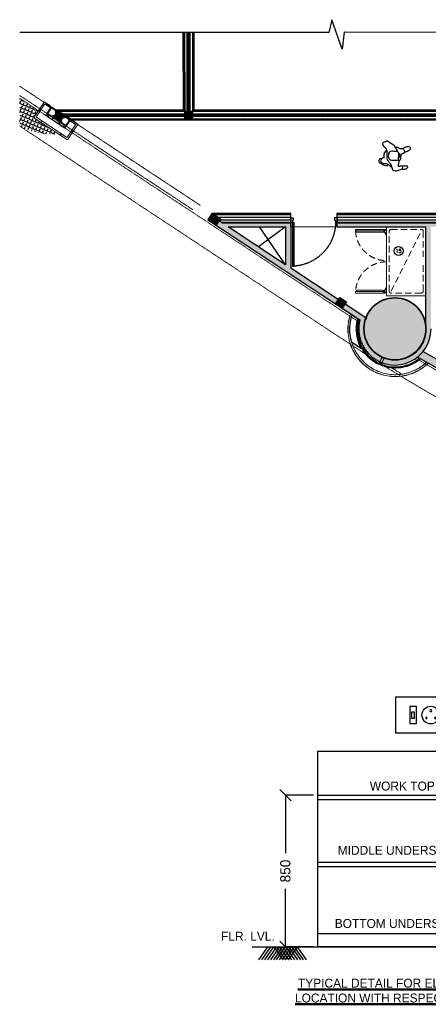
# Model space of a CAD drawing. Header units: inches. Extents: x 1703 to 137267, y -37098 to 14102.
# Tile 46 of 139: x 53009 to 60927, y -26367 to -7299. Entities that reach past the tile are written whole.
import ezdxf
from ezdxf import colors
from ezdxf.entities.mleader import LeaderData, LeaderLine
from ezdxf.enums import TextEntityAlignment as Align
from ezdxf.math import Vec2, Vec3

# ---------------------------------------------------------------- set-up
doc = ezdxf.new("R2010")
doc.units = ezdxf.units.IN
doc.header["$MEASUREMENT"] = 0
for name, pattern in [('DASHED2', [0.375, 0.25, -0.125]), ('HIDDEN', [0.375, 0.25, -0.125]), ('LEVEL-F-OVERALL LAYOUT$0$HIDDEN', [0.375, 0.25, -0.125]), ('LEVEL-F-OVERALL LAYOUT$0$Hidden 2mm', [3, 2, -1]), ('LEVEL-F-OVERALL LAYOUT$0$HIDDEN2', [4.7625, 3.175, -1.5875])]:
    doc.linetypes.add(name, pattern=pattern)
for name, color, linetype, lineweight in [('1-HATCH', 8, 'Continuous', 0), ('EQ', 252, 'Continuous', 25), ('LEVEL-F-OVERALL LAYOUT$0$A-DETL', 251, 'Continuous', 15), ('LEVEL-F-OVERALL LAYOUT$0$A-EQPM', 251, 'Continuous', 5), ('LEVEL-F-OVERALL LAYOUT$0$A-WALL', 251, 'Continuous', 13), ('LEVEL-F-OVERALL LAYOUT$0$A-WALL-FULL-EXTR', 251, 'Continuous', 35), ('LEVEL-F-OVERALL LAYOUT$0$C-COLS', 251, 'Continuous', 13), ('LEVEL-F-OVERALL LAYOUT$0$electrical', 251, 'LEVEL-F-OVERALL LAYOUT$0$HIDDEN', 25), ('LEVEL-F-OVERALL LAYOUT$0$I-ANNO-DIMS', 251, 'Continuous', 18), ('LEVEL-F-OVERALL LAYOUT$0$I-ANNO-IDEN', 251, 'Continuous', 18), ('LEVEL-F-OVERALL LAYOUT$0$I-FLOR-OVHD', 251, 'LEVEL-F-OVERALL LAYOUT$0$HIDDEN', 18), ('LEVEL-F-OVERALL LAYOUT$0$I-SI COLUMNS', 251, 'Continuous', 18), ('LEVEL-F-OVERALL LAYOUT$0$I-WALL-FIXT', 251, 'Continuous', 18), ('LEVEL-F-OVERALL LAYOUT$0$ID-HIDDEN', 251, 'LEVEL-F-OVERALL LAYOUT$0$HIDDEN2', 0), ('LEVEL-F-OVERALL LAYOUT$0$P-WALL-FIXT', 251, 'Continuous', 18), ('LEVEL-F-OVERALL LAYOUT$0$TYPICAL FLOOR PLAN$0$A-DETL-MEDM', 251, 'Continuous', 20), ('PLUMBING', 4, 'Continuous', 40)]:
    doc.layers.add(name, color=color, linetype=linetype, lineweight=lineweight)
for name, color, linetype in [('AG-PEOPLE', 8, 'Continuous'), ('elevation line', 1, 'Continuous'), ('EQUIPMENT', 1, 'Continuous'), ('L3', 4, 'Continuous'), ('LEVEL-F-OVERALL LAYOUT$0$DASH1L', 251, 'LEVEL-F-OVERALL LAYOUT$0$HIDDEN'), ('LEVEL-F-OVERALL LAYOUT$0$NEW PILASTERS', 251, 'Continuous'), ('LEVEL-F-OVERALL LAYOUT$0$S-Section-Steel', 251, 'Continuous'), ('LV_CARPENTRY', 1, 'Continuous'), ('T-Tags', 140, 'Continuous')]:
    doc.layers.add(name, color=color, linetype=linetype)
doc.styles.add('CKD_Dimension Text', font='GOTHIC.TTF')
doc.styles.add('SSP_Note', font='romans.shx', dxfattribs={"width": 0.8})
doc.dimstyles.new('CKD-Dimensions', dxfattribs={"dimscale": 0.05, "dimtxt": 1143, "dimasz": 1270, "dimexe": 0, "dimexo": 508, "dimgap": 508, "dimtad": 0, "dimdec": 0, "dimzin": 4, "dimdsep": 46, "dimtxsty": 'CKD_Dimension Text', "dimblk": 'OBLIQUE', "dimcen": 304.8, "dimclrd": 150, "dimclre": 150, "dimclrt": 7, "dimazin": 2, "dimtfac": 1, "dimtdec": 0, "dimtofl": 0, "dimtmove": 1, "dimatfit": 2, "dimfxl": 25.4, "dimtfillclr": 7, "dimtolj": 1, "dimtzin": 0, "dimlwd": -1, "dimlwe": -1, "dimarcsym": 0})

# ---------------------------------------------------------------- blocks, each defined once
blk = doc.blocks.new('LEVEL-F-OVERALL LAYOUT$0$A$C6C960458-flat-20')
at = {"layer": 'LEVEL-F-OVERALL LAYOUT$0$electrical'}
for points in [[(-13, 21), (-28, 38)], [(0, 27), (0, 49)], [(13, 21), (28, 38)]]:
    blk.add_lwpolyline(points, dxfattribs=at)
blk.add_lwpolyline([(-19, 0), (19, 0), (19, 7), (-19, 7)], close=True, dxfattribs=at)
blk.add_arc((0, 7, 0), 15.1, 0, 180, dxfattribs=at)
blk = doc.blocks.new('LEVEL-F-OVERALL LAYOUT$0$PILASTER TYPE-1')
at = {"layer": 'LEVEL-F-OVERALL LAYOUT$0$DASH1L'}
for points in [[(746860, -58405), (746890, -58405), (746890, -58375), (746860, -58375)], [(746860, -58475), (746890, -58475), (746890, -58505), (746860, -58505)], [(747070, -58405), (747040, -58405), (747040, -58375), (747070, -58375)], [(747070, -58475), (747040, -58475), (747040, -58505), (747070, -58505)]]:
    blk.add_lwpolyline(points, close=True, dxfattribs=at)
for points in [[(746890, -58405), (746860, -58375)], [(746860, -58405), (746890, -58375)], [(746864, -58390), (746860, -58386), (746860, -58394), (746864, -58390), (746899, -58390)], [(746890, -58475), (746860, -58505)], [(746860, -58475), (746890, -58505)], [(746864, -58490), (746860, -58494), (746860, -58486), (746864, -58490), (746899, -58490)], [(746875, -58401), (746871, -58405), (746879, -58405), (746875, -58401), (746875, -58365)], [(746875, -58479), (746871, -58475), (746879, -58475), (746875, -58479), (746875, -58511)], [(747066, -58390), (747070, -58386), (747070, -58394), (747066, -58390), (747031, -58390)], [(747066, -58490), (747070, -58494), (747070, -58486), (747066, -58490), (747031, -58490)], [(747040, -58405), (747070, -58375)], [(747070, -58405), (747040, -58375)], [(747040, -58475), (747070, -58505)], [(747070, -58475), (747040, -58505)], [(747055, -58401), (747059, -58405), (747051, -58405), (747055, -58401), (747055, -58365)], [(747055, -58479), (747059, -58475), (747051, -58475), (747055, -58479), (747055, -58511)]]:
    blk.add_lwpolyline(points, dxfattribs=at)
at = {"layer": 'LEVEL-F-OVERALL LAYOUT$0$I-WALL-FIXT', "ltscale": 0.25}
for points in [[(746740, -58368), (746739, -58368), (746739, -58358), (746749, -58358), (746749, -58359), (746740, -58359)], [(747190, -58368), (747191, -58368), (747191, -58358), (747181, -58358), (747181, -58359), (747190, -58359)], [(746740, -58550), (746739, -58550), (746739, -58560), (746749, -58560), (746749, -58559), (746740, -58559)], [(746799, -58560), (746809, -58560), (746809, -58559), (746805, -58559), (746805, -58552), (746804, -58552), (746804, -58559), (746799, -58559)], [(747131, -58560), (747121, -58560), (747121, -58559), (747126, -58559), (747126, -58552), (747127, -58552), (747127, -58559), (747131, -58559)], [(747190, -58550), (747191, -58550), (747191, -58560), (747181, -58560), (747181, -58559), (747190, -58559)]]:
    blk.add_lwpolyline(points, close=True, dxfattribs=at)
at = {"layer": 'LEVEL-F-OVERALL LAYOUT$0$P-WALL-FIXT', "ltscale": 0.25}
for points in [[(746890, -58363), (746744, -58363), (746744, -58555), (746804, -58555), (746804, -58549), (746804, -58543), (746756, -58543), (746756, -58375), (746890, -58375)], [(746756, -58517), (746890, -58517), (746890, -58505), (746756, -58505)], [(746890, -58517), (747040, -58517), (747040, -58513), (746890, -58513)], [(747040, -58363), (747186, -58363), (747186, -58555), (747127, -58555), (747127, -58549), (747127, -58543), (747174, -58543), (747174, -58375), (747040, -58375)], [(747174, -58517), (747040, -58517), (747040, -58505), (747174, -58505)]]:
    blk.add_lwpolyline(points, close=True, dxfattribs=at)
for points in [[(746756, -58375), (746744, -58363)], [(747174, -58375), (747186, -58363)], [(746756, -58543), (746744, -58555)], [(747174, -58543), (747186, -58555)]]:
    blk.add_lwpolyline(points, dxfattribs=at)
at = {"layer": 'LEVEL-F-OVERALL LAYOUT$0$TYPICAL FLOOR PLAN$0$A-DETL-MEDM'}
for points in [[(747127, -58559), (747190, -58559), (747190, -58359), (746740, -58359), (746740, -58559), (746804, -58559)], [(747127, -58555), (747186, -58555), (747186, -58363), (746744, -58363), (746744, -58555), (746804, -58555)]]:
    blk.add_lwpolyline(points, dxfattribs=at)
blk.add_lwpolyline([(746805, -58559), (747126, -58559), (747126, -58554), (746805, -58554)], close=True, dxfattribs=at)
at = {"layer": 'LEVEL-F-OVERALL LAYOUT$0$ID-HIDDEN', "yscale": 0.5, "zscale": 0.5, "rotation": 180}
for p, xscale in [((746887, -58517), 0.5), ((747043, -58517), -0.5)]:
    blk.add_blockref('LEVEL-F-OVERALL LAYOUT$0$A$C6C960458-flat-20', p, dxfattribs=dict(at, xscale=xscale))
blk = doc.blocks.new('LEVEL-F-OVERALL LAYOUT$0$asdasd')
at = {"layer": 'LEVEL-F-OVERALL LAYOUT$0$I-ANNO-IDEN', "ltscale": 0.2}
h = blk.add_hatch(dxfattribs=at)
h.set_pattern_fill('ANSI31', color=256, scale=0.5, angle=90)
h.set_pattern_definition([(135, (238470.705, -770649.1086), (-1.122532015, -1.122532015), [])])
h.paths.add_polyline_path([(555404, -56750), (555404, -56755), (555436, -56755), (555436, -56750)])
h = blk.add_hatch(dxfattribs=at)
h.set_pattern_fill('ANSI31', color=256, scale=0.5, angle=90)
h.set_pattern_definition([(135, (239220.705, -770649.1086), (-1.122532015, -1.122532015), [])])
h.paths.add_polyline_path([(556154, -56750), (556154, -56755), (556186, -56755), (556186, -56750)])
h = blk.add_hatch(dxfattribs=at)
h.set_pattern_fill('ANSI31', color=256, scale=0.5)
h.set_pattern_definition([(45, (-158324.3988, 260029.7303), (-1.122532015, 1.122532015), [])])
h.paths.add_polyline_path([(555575, -56903), (555570, -56903), (555570, -56935), (555575, -56935)])
h = blk.add_hatch(dxfattribs=at)
h.set_pattern_fill('ANSI31', color=256, scale=0.5)
h.set_pattern_definition([(45, (-157879.3988, 260029.7301), (-1.122532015, 1.122532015), [])])
h.paths.add_polyline_path([(556020, -56903), (556015, -56903), (556015, -56935), (556020, -56935)])
at = {"layer": 'LEVEL-F-OVERALL LAYOUT$0$I-ANNO-IDEN'}
blk.add_lwpolyline([(555545, -56601), (555545, -56569), (555424, -56569, 0.414214), (555404, -56589), (555404, -56910, 0.414214), (555429, -56935), (556161, -56935, 0.414214), (556186, -56910), (556186, -56589, 0.414214), (556166, -56569), (556045, -56569), (556045, -56601), (556139, -56601, -0.414214), (556154, -56616), (556154, -56888, -0.414214), (556139, -56903), (555451, -56903, -0.414214), (555436, -56888), (555436, -56616, -0.414214), (555451, -56601)], format="xyb", close=True, dxfattribs=at)
for points in [[(555404, -56755), (555404, -56750), (555436, -56750), (555436, -56755)], [(556154, -56755), (556154, -56750), (556186, -56750), (556186, -56755)], [(555570, -56903), (555575, -56903), (555575, -56935), (555570, -56935)], [(556015, -56903), (556020, -56903), (556020, -56935), (556015, -56935)]]:
    blk.add_lwpolyline(points, close=True, dxfattribs=at)
blk = doc.blocks.new('LEVEL-F-OVERALL LAYOUT$0$CENTER')
at = {"layer": 'LEVEL-F-OVERALL LAYOUT$0$I-SI COLUMNS'}
blk.add_lwpolyline([(2201960, -13929), (2202110, -13929), (2202110, -13779), (2201960, -13779)], close=True, dxfattribs=at)
at = {"rotation": 180}
blk.add_blockref('LEVEL-F-OVERALL LAYOUT$0$asdasd', (2757830, -70507), dxfattribs=at)
at = {"layer": 'LEVEL-F-OVERALL LAYOUT$0$I-SI COLUMNS', "rotation": 180}
blk.add_blockref('LEVEL-F-OVERALL LAYOUT$0$PILASTER TYPE-1', (2949000, -72292), dxfattribs=at)
blk = doc.blocks.new('LEVEL-F-OVERALL LAYOUT$0$SHS150x5')
at = {"layer": 'LEVEL-F-OVERALL LAYOUT$0$S-Section-Steel'}
h = blk.add_hatch(color=256, dxfattribs=at)
h.dxf.hatch_style = 1
h.paths.add_polyline_path([(322740, -171646), (322890, -171646), (322890, -171796), (322740, -171796)])
blk.add_lwpolyline([(322740, -171646), (322890, -171646), (322890, -171796), (322740, -171796)], close=True, dxfattribs=at)
blk = doc.blocks.new('LEVEL-F-OVERALL LAYOUT$0$150x150')
blk.add_blockref('LEVEL-F-OVERALL LAYOUT$0$SHS150x5', (-322815, 171721))
blk = doc.blocks.new('700-Door1-flat-1')
at = {"color": 8, "linetype": 'HIDDEN', "ltscale": 7}
blk.add_arc((76, -9), 860, 271.3586, 355.9392, dxfattribs=at)
at = {"layer": 'LV_CARPENTRY'}
for p, q in [((-4, 0), (96, 0)), ((-4, -900), (96, -900))]:
    blk.add_line(p, q, dxfattribs=at)
for points in [[(-4, 0), (-4, 0), (-4, 0), (-4, 0), (-4, -51), (50, -51), (50, -32), (96, -32), (96, 0), (96, 0), (96, 0), (96, 0)], [(-4, -900), (-4, -900), (-4, -900), (-4, -900), (-4, -849), (50, -849), (50, -869), (96, -869), (96, -900), (96, -900), (96, -900), (96, -900)]]:
    blk.add_lwpolyline(points, dxfattribs=at)
blk.add_lwpolyline([(96, -32), (933, -32), (933, -70), (96, -70)], close=True, dxfattribs=at)
blk = doc.blocks.new('2')
at = {"layer": 'AG-PEOPLE'}
for points, knots in [([(65, -91), (75, -93), (110, -98), (135, -103), (200, -84), (206, -100), (197, -112), (196, -139), (193, -149), (192, -156), (192, -163), (192, -183), (218, -170), (272, -166), (275, -107), (294, -85), (294, -38), (297, 15), (215, 27), (172, 42), (149, 73), (112, 94), (69, 125), (19, 125), (-45, 132), (-97, 121), (-148, 154), (-157, 174), (-183, 199), (-220, 222), (-268, 205), (-270, 160), (-296, 137), (-274, 111), (-256, 87), (-220, 10), (-186, -7), (-122, -55), (-94, -65), (-81, -68)], [10.665188, 10.665188, 10.665188, 10.665188, 10.802703, 11.191566, 11.606399, 11.776006, 11.978618, 12.256061, 12.488742, 12.488742, 12.488742, 12.740089, 12.991435, 13.376284, 13.761651, 14.053707, 14.422812, 14.786772, 15.253081, 15.625931, 15.952633, 16.310613, 16.702485, 17.08851, 17.525314, 17.92351, 18.32656, 18.584386, 18.906127, 19.263294, 19.614228, 19.966393, 20.257206, 20.539732, 20.855645, 21.34378, 21.697005, 22.189249, 22.479505, 22.479505, 22.479505, 22.479505]), ([(-114, 135), (-105, 144), (-86, 162), (-53, 184), (-32, 190), (-10, 193), (12, 194), (36, 191), (48, 189)], [0, 0, 0, 0, 0.342862, 0.691255, 0.97865, 0.97865, 1.29305, 1.621115, 1.621115, 1.621115, 1.621115]), ([(28, 192), (35, 197), (48, 208), (61, 225), (66, 234)], [0, 0, 0, 0, 0.2766294, 0.5824363, 0.5824363, 0.5824363, 0.5824363]), ([(71, 238), (67, 245), (62, 261), (71, 279), (101, 286), (130, 282), (155, 241), (175, 213), (189, 179), (189, 150), (198, 115), (178, 110), (171, 108)], [0, 0, 0, 0, 0.266937, 0.494614, 0.786927, 1.075372, 1.440864, 1.773107, 2.093708, 2.397184, 2.697126, 2.957017, 2.957017, 2.957017, 2.957017]), ([(66, 234), (69, 236), (80, 246), (99, 259), (131, 240), (140, 221), (158, 206), (149, 176), (150, 156), (152, 136), (168, 117), (182, 81), (204, 56), (220, 36), (228, 27)], [1.870954, 1.870954, 1.870954, 1.870954, 1.977834, 2.265109, 2.576272, 2.829929, 3.077572, 3.367744, 3.617763, 3.854225, 4.123357, 4.459797, 4.777972, 5.114063, 5.114063, 5.114063, 5.114063]), ([(-74, 77), (-82, 59), (-93, 42), (-84, -6), (-85, -54), (-79, -78), (-48, -104), (2, -101), (45, -92), (80, -92), (90, -49), (81, -10), (92, 25), (77, 68), (65, 95), (5, 108), (-10, 97), (-64, 101), (-71, 82), (-74, 77)], [0, 0, 0, 0, 0.568517, 0.945458, 1.326204, 1.591529, 1.920082, 2.304807, 2.673077, 2.967234, 3.302401, 3.651861, 3.976816, 4.336056, 4.633447, 5.034051, 5.29517, 5.655955, 5.819131, 5.819131, 5.819131, 5.819131]), ([(-142, -175), (-147, -180), (-158, -189), (-175, -239), (-189, -259), (-182, -304), (-173, -311), (-142, -328), (-112, -306), (-89, -269), (-73, -221), (-69, -209), (-67, -204)], [0, 0, 0, 0, 0.2512, 0.637992, 0.922629, 1.270622, 1.456964, 1.757803, 2.075219, 2.442057, 2.827812, 3.06136, 3.06136, 3.06136, 3.06136]), ([(-165, -23), (-171, -41), (-172, -79), (-145, -102), (-145, -122), (-142, -149), (-146, -177), (-128, -189), (-110, -204), (-81, -210), (-42, -195), (-50, -160), (-32, -150), (-29, -138)], [0, 0, 0, 0, 0.403004, 0.710775, 0.943455, 1.233246, 1.509456, 1.746225, 2.01355, 2.30291, 2.6384, 2.968208, 3.201621, 3.201621, 3.201621, 3.201621]), ([(-57, -94), (-54, -99), (-47, -112), (-20, -114), (21, -113), (40, -100), (49, -93)], [0, 0, 0, 0, 0.23178, 0.509813, 0.857001, 1.17269, 1.17269, 1.17269, 1.17269]), ([(109, -98), (99, -110), (73, -130), (52, -140), (4, -142), (-18, -146), (-23, -147)], [-4.319044, -4.319044, -4.319044, -4.319044, -3.943491, -3.675772, -3.309852, -3.201621, -3.201621, -3.201621, -3.201621]), ([(197, -177), (192, -185), (184, -202), (190, -229), (187, -246), (186, -265), (207, -273), (231, -269), (250, -255), (254, -235), (262, -217), (261, -191), (258, -172), (255, -162)], [0, 0, 0, 0, 0.286296, 0.567588, 0.795847, 1.015821, 1.25418, 1.524393, 1.778717, 2.021391, 2.258013, 2.533748, 2.836342, 2.836342, 2.836342, 2.836342])]:
    blk.add_open_spline(points, degree=3, knots=knots, dxfattribs=at)
blk.add_open_spline([(-23, -147), (-26, -148), (-30, -149), (-34, -149)], degree=3, dxfattribs=at)
blk = doc.blocks.new('*U26')
at = {"layer": 'T-Tags'}
blk.add_circle((0, 0), 2.5, dxfattribs=at)
at = {"layer": 'T-Tags', "style": 'SSP_Note', "width": 0.8}
blk.add_attdef('No.', text='', height=1.8, dxfattribs=at).set_placement((0, 0), align=Align.MIDDLE_CENTER)
blk = doc.blocks.new('A$Cbd858f35')
at = {"layer": 'EQ', "lineweight": 5}
for p, q in [((50, 1361), (50, 795)), ((50, 1361), (80, 1361)), ((50, 1361), (50, 795)), ((80, 1361), (80, 795)), ((80, 1361), (80, 795)), ((1254, 1361), (1254, 795)), ((1284, 1361), (1254, 1361)), ((1254, 1361), (1254, 795)), ((1284, 1361), (1284, 795)), ((1284, 1361), (1284, 795)), ((105, 825), (105, 1332)), ((105, 825), (105, 1332)), ((1229, 825), (1229, 1332)), ((1229, 825), (1229, 1332)), ((50, 795), (80, 795)), ((55, 810), (55, 762)), ((155, 772), (55, 772)), ((155, 772), (70, 818)), ((155, 772), (155, 762)), ((1179, 772), (1264, 818)), ((1179, 772), (1279, 772)), ((1179, 772), (1179, 762)), ((1284, 795), (1254, 795)), ((1279, 810), (1279, 762))]:
    blk.add_line(p, q, dxfattribs=at)
at = {"layer": 'EQ', "linetype": 'DASHED2', "lineweight": 5, "ltscale": 500}
blk.add_line((88, 674), (1246, 88), dxfattribs=at)
at = {"layer": 'EQ', "lineweight": 5}
blk.add_lwpolyline([(1334, 0), (0, 0), (0, 762), (1334, 762)], close=True, dxfattribs=at)
at = {"layer": 'EQ', "linetype": 'DASHED2', "lineweight": 5, "ltscale": 500}
blk.add_lwpolyline([(589, 50), (88, 50, -0.414214), (50, 88), (50, 674, -0.414214), (88, 712), (1246, 712, -0.414214), (1284, 674), (1284, 88, -0.414214), (1246, 50), (749, 50)], format="xyb", dxfattribs=at)
at = {"layer": 'EQ', "lineweight": 5}
for centre in [(65, 810), (1269, 810)]:
    blk.add_circle(centre, 10, dxfattribs=at)
at = {"layer": 'EQ', "linetype": 'DASHED2', "lineweight": 5, "ltscale": 500}
for centre, radius, start, end in [((55, 762), 600, 0, 87.612), ((55, 762), 600, 0, 87.612), ((1279, 762), 600, 92.388, 180), ((1279, 762), 600, 92.388, 180), ((1234, 662), 50, 0, 90)]:
    blk.add_arc(centre, radius, start, end, dxfattribs=at)
at = {"layer": 'EQ', "lineweight": 5}
for centre, start, end in [((93, 1332), 0, 180), ((1241, 1332), 0, 180), ((93, 825), 180, 0), ((1241, 825), 180, 0)]:
    blk.add_arc(centre, 12.5, start, end, dxfattribs=at)
blk = doc.blocks.new('_Oblique')
at = {"color": 0, "linetype": 'ByBlock', "lineweight": -2}
blk.add_line((-0.5, -0.5), (0.5, 0.5), dxfattribs=at)
blk = doc.blocks.new('*D288')
at = {"layer": 'Defpoints', "color": 0, "ltscale": 4}
for p in [(5227.7, 827.7), (5661.8, -371.8), (5881.8, -371.8)]:
    blk.add_point(p, dxfattribs=at)
at = {"layer": 'L3', "color": 150, "ltscale": 4}
for p, q in [((5253.1, 827.7), (5881.8, 827.7)), ((5881.8, 827.7), (5881.8, 351.9)), ((5881.8, -371.8), (5881.8, 103.9)), ((5687.2, -371.8), (5881.8, -371.8))]:
    blk.add_line(p, q, dxfattribs=at)
at = {"layer": 'L3', "color": 150, "linetype": 'ByBlock', "ltscale": 4, "xscale": 63.5, "yscale": 63.5, "zscale": 63.5}
for p, rotation in [((5881.8, 827.7), 90), ((5881.8, -371.8), 270)]:
    blk.add_blockref('_Oblique', p, dxfattribs=dict(at, rotation=rotation))
at = {"layer": 'L3', "color": 7, "ltscale": 4, "insert": (5881.8, 227.9), "char_height": 57.15, "attachment_point": 5, "rotation": 90, "style": 'CKD_Dimension Text'}
blk.add_mtext('\\A1;1200', dxfattribs=at)
blk = doc.blocks.new('*D289')
at = {"layer": 'Defpoints', "color": 0, "ltscale": 4}
for p in [(4461.8, 478.2), (4279.3, -371.8), (4461.8, -371.8)]:
    blk.add_point(p, dxfattribs=at)
at = {"layer": 'L3', "color": 150, "ltscale": 4}
for p, q in [((4436.4, 478.2), (4279.3, 478.2)), ((4279.3, 478.2), (4279.3, 153.8)), ((4279.3, -371.8), (4279.3, -47.4)), ((4436.4, -371.8), (4279.3, -371.8))]:
    blk.add_line(p, q, dxfattribs=at)
at = {"layer": 'L3', "color": 150, "linetype": 'ByBlock', "ltscale": 4, "xscale": 63.5, "yscale": 63.5, "zscale": 63.5}
for p, rotation in [((4279.3, 478.2), 90), ((4279.3, -371.8), 270)]:
    blk.add_blockref('_Oblique', p, dxfattribs=dict(at, rotation=rotation))
at = {"layer": 'L3', "color": 7, "ltscale": 4, "insert": (4279.3, 53.2), "char_height": 57.15, "attachment_point": 5, "rotation": 90, "style": 'CKD_Dimension Text'}
blk.add_mtext('\\A1;850', dxfattribs=at)
blk = doc.blocks.new('plug box location')
at = {"layer": 'L3', "color": 7}
for p, q in [((5227.7, 1026.7), (4896, 1026.7)), ((4896, 1026.7), (4896, 827.7)), ((5227.7, 827.7), (5227.7, 1026.7)), ((4896, 827.7), (5227.7, 827.7))]:
    blk.add_line(p, q, dxfattribs=at)
at = {"layer": 'L3', "color": 1}
for p, q in [((4978.9, 976.9), (5012.1, 976.9)), ((4978.9, 877.4), (4978.9, 976.9)), ((5003.8, 943.8), (4987.2, 943.8)), ((4987.2, 943.8), (4987.2, 910.6)), ((5003.8, 910.6), (5003.8, 943.8)), ((5012.1, 976.9), (5012.1, 877.4)), ((4987.2, 910.6), (5003.8, 910.6)), ((5012.1, 877.4), (4978.9, 877.4))]:
    blk.add_line(p, q, dxfattribs=at)
at = {"layer": 'L3', "ltscale": 4}
blk.add_lwpolyline([(4461.8, 724.2), (5661.8, 724.2), (5661.8, -371.8), (4461.8, -371.8)], close=True, dxfattribs=at)
for points in [[(4461.8, 478.2), (5661.8, 478.2)], [(4461.8, 453.2), (5661.8, 453.2)], [(4461.8, 103.2), (5661.8, 103.2)], [(4461.8, 78.2), (5661.8, 78.2)], [(4461.8, -296.8), (5661.8, -296.8)], [(4092.8, -371.8), (5661.8, -371.8)], [(4179.8, -371.8), (4129.3, -445.3)], [(4196.3, -371.8), (4145.8, -445.3)], [(4212.8, -371.8), (4162.3, -445.3)], [(4229.3, -371.8), (4178.8, -445.3)], [(4245.8, -371.8), (4195.3, -445.3)], [(4262.3, -371.8), (4211.8, -445.3)], [(4213.8, -371.8), (4264.3, -445.3)], [(4278.8, -371.8), (4228.3, -445.3)], [(4230.3, -371.8), (4280.8, -445.3)], [(4295.3, -371.8), (4244.8, -445.3)], [(4246.8, -371.8), (4297.3, -445.3)], [(4311.8, -371.8), (4261.3, -445.3)], [(4263.3, -371.8), (4313.8, -445.3)], [(4328.3, -371.8), (4277.8, -445.3)], [(4279.8, -371.8), (4330.3, -445.3)], [(4344.8, -371.8), (4294.3, -445.3)], [(4296.3, -371.8), (4346.8, -445.3)], [(4312.8, -371.8), (4363.3, -445.3)], [(4329.3, -371.8), (4379.8, -445.3)], [(4344.8, -371.8), (4395.3, -445.3)]]:
    blk.add_lwpolyline(points, dxfattribs=at)
at = {"layer": 'L3', "color": 1}
blk.add_circle((5095, 927.2), 49.8, dxfattribs=at)
for centre, radius, start, end in [((5095, 952.1), 6.22, 0, 180), ((5095, 952.1), 6.22, 180, 0), ((5070.1, 910.6), 4.15, 0, 180), ((5070.1, 910.6), 4.15, 180, 0), ((5119.9, 910.6), 4.15, 0, 180), ((5119.9, 910.6), 4.15, 180, 0)]:
    blk.add_arc(centre, radius, start, end, dxfattribs=at)
at = {"layer": 'L3', "color": 0, "lineweight": 50, "char_height": 50, "attachment_point": 5, "style": 'CKD_Dimension Text'}
for s, insert, width in [('\\A1;{\\C7;WORK TOP TABLE}', (5050.2, 529), 771.313), ('\\A1;{\\C7;MIDDLE UNDERSHELF TABLE}', (5050.2, 169), 1025.68), ('\\A1;{\\C7;BOTTOM UNDERSHELF TABLE}', (5050.2, -241), 960.457), ('\\A1;{\\C7;FLR. LVL.}', (4069.2, -312), 453.706)]:
    blk.add_mtext(s, dxfattribs=dict(at, insert=insert, width=width))
at = {"layer": 'L3', "color": 4, "lineweight": 50, "insert": (5050.2, -617), "char_height": 50, "width": 1571.961, "attachment_point": 5, "style": 'CKD_Dimension Text'}
blk.add_mtext('\\A1;{\\L\\C3;TYPICAL DETAIL FOR ELECTRIC PLUG BOX LOCATION WITH RESPECT TO WORK TABLE }', dxfattribs=at)
at = {"layer": 'L3', "ltscale": 4}
for base, p1, p2, picture, middle in [((5881.8146517, -371.8174553), (5227.6673071, 827.6825447), (5661.8146517, -371.8174553), '*D288', (5881.8146517, 227.9325447)), ((4279.3, -371.8), (4461.8, 478.2), (4461.8, -371.8), '*D289', (4279.3, 53.2))]:
    dim = blk.add_linear_dim(base=base, p1=p1, p2=p2, angle=90, dimstyle='CKD-Dimensions', override={"dimpost": '\\X'}, dxfattribs=at)
    dim.commit()
    dim.dimension.update_dxf_attribs({"geometry": picture, "text_midpoint": middle})
ml = blk.add_multileader_mtext('Standard', dxfattribs=at)
ml.set_content('ELECTRICAL PLUG\\PBOX', color=7, style='CKD_Dimension Text')
ml.set_leader_properties(color=152)
ml.build(insert=Vec2(0, 0))
ml.multileader.update_dxf_attribs({"text_left_attachment_type": 2, "text_right_attachment_type": 2, "dogleg_length": 50, "arrow_head_size": 50})
ctx = ml.context
ctx.base_point, ctx.char_height, ctx.arrow_head_size, ctx.landing_gap_size, ctx.plane_origin = Vec3(5438.3, 1099.2), 45, 50, 10, Vec3(5227.7, 927.2)
ctx.left_attachment, ctx.right_attachment = 2, 2
notes = []
notes.append((ctx, [(0, (1, 1, 0), (5388.3, 1099.2), (1, 0), 50, [(0, [(5227.7, 927.2)], 0, [])])]))
ctx.mtext.insert, ctx.mtext.width, ctx.mtext.flow_direction = Vec3(5448.3, 1160.9), 603.893, 5
for ctx, leaders in notes:
    for number, flags, end, landing, length, lines in leaders:
        leader = LeaderData()
        leader.index, (leader.has_last_leader_line, leader.has_dogleg_vector, leader.attachment_direction) = number, flags
        leader.last_leader_point, leader.dogleg_vector, leader.dogleg_length = Vec3(end), Vec3(landing), length
        for number, points, colour, breaks in lines:
            line = LeaderLine()
            line.index, line.vertices, line.color, line.breaks = number, Vec3.list(points), colors.encode_raw_color(colour), breaks
            leader.lines.append(line)
        ctx.leaders.append(leader)

msp = doc.modelspace()

# ---------------------------------------------------------------- hatches: boundary and pattern name
at = {"layer": 'EQUIPMENT'}
h = msp.add_hatch(color=253, dxfattribs=at)
h.dxf.hatch_style = 1
h.paths.add_polyline_path([(58260.3, -11234.5), (56933.3, -11234.5), (56873.4, -11195.1), (56818.4, -11278.5), (59131.7, -12803.9), (59186.7, -12720.4), (59107.8, -12668.4), (59079.2, -12668.4), (59079.2, -12649.5), (58260.3, -12109.5)])
h.paths.add_polyline_path([(58161.2, -11309.5), (58160.3, -11310.2), (58160.3, -12043.6), (57047, -11309.5)], flags=16)
h.paths.add_polyline_path([(60979.2, -11309.5), (65273.4, -11309.5), (65273.4, -11572.1), (65679.7, -11572.1), (65679.7, -11447.1), (67829.7, -11447.1), (67829.7, -11572.1), (68235.9, -11572.1), (68235.9, -11234.5), (59160.3, -11234.5), (59160.3, -11309.5), (60879.2, -11309.5), (60879.2, -13194, -0.1214611), (60857.1, -13480.4, -0.0032015), (60854.7, -13487.7), (60849.9, -13510.8), (60929.5, -13545.3, 0.0950104), (60979.2, -13286.4)])
h.paths.add_polyline_path([(59311.9, -12803), (59256.9, -12886.5), (59600.9, -13113.3, 0.3631993), (59989.2, -13923.5), (60026.8, -13836.6), (60000.8, -13818.4), (60001.1, -13818, -0.2791405), (59679.2, -13286.4, -0.0918734), (59719, -13071.4)])
h.paths.add_polyline_path([(60067.5, -13851), (60088.9, -13855.4, -0.0310002), (60020, -13827.5), (60030.7, -13835.1), (59992, -13924.7, 0.0142882), (60028.9, -13940.1)])
h.paths.add_polyline_path([(60715.8, -13833.6, -0.0007859), (60624.8, -13776.8, -0.2331542), (60100.5, -13859.2), (60100.1, -13861.4), (60069.1, -13854.9), (60031.7, -13941.2, 0.2646345)])
h.paths.add_polyline_path([(60911.1, -13587.5), (60831.6, -13553.1), (60813.4, -13579), (60810.5, -13576.9), (60828.9, -13550.8, 0.0091575), (60838, -13530.8, 0.0091575), (60846.3, -13510.4), (60852.8, -13479.1), (60856.3, -13479.8), (60854.7, -13487.7, 0.0032015), (60857.1, -13480.4, 0.1214611), (60879.2, -13194), (60879.2, -13286.4, -0.2439077), (60624.8, -13776.8, 0.0007859), (60715.8, -13833.6, 0.1136696)])
h.paths.add_polyline_path([(60845.6, -13512.2, -0.008345), (60838, -13530.8, -0.008345), (60829.7, -13549), (60912.4, -13584.8, 0.0142883), (60928.4, -13548.1)])
h = msp.add_hatch(color=253, dxfattribs=at)
h.dxf.hatch_style = 1
h.paths.add_polyline_path([(60823.1, -13727, -0.0541736), (60715.8, -13833.6), (61059.9, -14026.7), (61131.5, -13896.4)])
at = {"layer": 'LEVEL-F-OVERALL LAYOUT$0$A-WALL-FULL-EXTR', "lineweight": -2}
h = msp.add_hatch(dxfattribs=at)
h.set_pattern_fill('ANSI37', color=2, scale=7.5, angle=326.6)
h.set_pattern_definition([(11.6, (-844391.863, 610896.549), (-4.788168, 23.32613563), []), (101.6, (-844391.863, 610896.549), (-23.32613563, -4.788168), [])])
edge = h.paths.add_edge_path()
edge.add_line((65206.8, -9172.1), (53903.5, -9172.1))
edge.add_line((53903.5, -9172.1), (53829.7, -9121.9))
edge.add_line((53829.7, -9121.9), (56256.6, -9119.1))
edge.add_line((56256.6, -9119.1), (56254.9, -7544.7))
edge.add_line((56254.9, -7544.7), (56305.5, -7544.7))
edge.add_line((56305.5, -7544.7), (56306.6, -9122))
edge.add_line((56306.6, -9122), (62261.1, -9121.9))
edge.add_line((62261.1, -9121.9), (62258.7, -7544.7))
edge.add_line((62258.7, -7544.7), (62306.2, -7544.7))
edge.add_line((62306.2, -7544.7), (62308.4, -9121.9))
edge.add_line((62308.4, -9121.9), (65206.6, -9121.9))
edge.add_line((65206.6, -9121.9), (65206.6, -9172.1))
at = {"layer": 'LEVEL-F-OVERALL LAYOUT$0$C-COLS', "lineweight": 5}
msp.add_hatch(color=251, dxfattribs=at).paths.add_polyline_path([(60022.8, -13828.8), (60102.6, -13859.8), (60186, -13879.1), (60271.3, -13886.3), (60356.7, -13881.4), (60440.6, -13864.3), (60521.2, -13835.4), (60596.9, -13795.4), (60667.4, -13743.7), (60727.4, -13685.3), (60779.6, -13617.4), (60821.6, -13542.8), (60852.6, -13463), (60871.9, -13379.6), (60879.1, -13294.2), (60874.2, -13208.8), (60857.1, -13125), (60828.2, -13044.4), (60788.2, -12968.7), (60737.8, -12899.5), (60678.1, -12838.2), (60610.2, -12786), (60535.6, -12743.9), (60455.8, -12713), (60372.4, -12693.7), (60275.8, -12687.1), (60186.6, -12694.5), (60117.8, -12708.5), (60037.2, -12737.4), (59961.5, -12777.4), (59892.3, -12827.8), (59831, -12887.5), (59778.8, -12955.4), (59736.8, -13030), (59705.8, -13109.8), (59686.5, -13193.2), (59679.3, -13278.5), (59684.2, -13363.9), (59701.3, -13447.8), (59730.2, -13528.4), (59770.2, -13604.1), (59820.6, -13673.3), (59880.3, -13734.6), (59948.2, -13786.8)], flags=0)
at = {"layer": 'LEVEL-F-OVERALL LAYOUT$0$DASH1L', "true_color": 0x1268a1}
h = msp.add_hatch(dxfattribs=at)
h.set_pattern_fill('ANGLE', color=144, scale=10, angle=336.6)
h.set_pattern_definition([(336.6, (-811167.56, 687673.39), (27.74078, 64.1051606), [50.8, -19.05]), (66.6, (-811167.56, 687673.39), (-64.1051606, 27.74078), [50.8, -19.05])])
edge = h.paths.add_edge_path()
edge.add_line((53759.4, -9510.7), (53304.4, -9210.6))
edge.add_arc((53318.1, -9189.8), 25, 146.6, 236.59941, ccw=False)
edge.add_line((53297.3, -9176), (53373.2, -9060.8))
edge.add_line((53373.2, -9060.8), (53009, -8820.6))
edge.add_line((53009, -8820.6), (53009, -9359.1))
edge.add_arc((53659.9, -8069.4), 1444.7, 243.21889, 273.94804)

# ---------------------------------------------------------------- linework, layer by layer
at = {"color": 6, "linetype": 'Continuous', "ltscale": 0.25}
msp.add_lwpolyline([(74333.5, -7544.7), (59294.6, -7543.4), (59255.6, -7871.6), (59058.3, -7298.9), (59002.3, -7544.7), (53009, -7544.7)], dxfattribs=at)
at = {"color": 6}
msp.add_lwpolyline([(54023.6, -9247.1), (53713.8, -9047)], dxfattribs=at)
at = {"color": 1}
msp.add_lwpolyline([(59445.3, -13549.9), (59423.4, -13467.4), (59408.6, -13362.5), (59406.6, -13256.5), (59417.3, -13151), (59440.5, -13047.6), (59450.5, -13019.6, 0.0009035), (59554.7, -13088.3, 0.2027638), (59631.8, -13672.7)], format="xyb", close=True, dxfattribs=at)
at = {"layer": '1-HATCH'}
msp.add_line((58260.3, -11309.5), (59160.3, -11309.5), dxfattribs=at)
at = {"layer": 'elevation line', "ltscale": 0.25}
for points in [[(58161.2, -11309.5), (57635.3, -11697.4)], [(58160.3, -12043.6), (57653.7, -11309.5)]]:
    msp.add_lwpolyline(points, dxfattribs=at)
at = {"layer": 'LEVEL-F-OVERALL LAYOUT$0$A-DETL', "linetype": 'LEVEL-F-OVERALL LAYOUT$0$Hidden 2mm', "lineweight": 15}
for p, q in [((53744.4, -9072), (53009, -8587)), ((53009, -8766.7), (56366.5, -10980.6)), ((56206.6, -9070.2), (53758.1, -9071.9)), ((56509, -10894.9), (53971.9, -9222)), ((58260.3, -11072), (56785, -11072.1)), ((56914.4, -11222.1), (58260.3, -11222)), ((68235.9, -11072), (59160.3, -11072)), ((59160.3, -11222), (67009.6, -11222))]:
    msp.add_line(p, q, dxfattribs=at)
at = {"layer": 'LEVEL-F-OVERALL LAYOUT$0$A-EQPM', "color": 9}
for p, q in [((59718.3, -13105.2), (59724.8, -13074.1)), ((59721.8, -13105.8), (59718.3, -13105.2)), ((59728.7, -13072.6), (59721.8, -13105.8))]:
    msp.add_line(p, q, dxfattribs=at)
at = {"layer": 'LEVEL-F-OVERALL LAYOUT$0$A-EQPM', "color": 1, "lineweight": 5}
for p, q in [((60852.8, -13479.1), (60845.9, -13512.4)), ((60849.9, -13510.8), (60856.3, -13479.8)), ((60856.3, -13479.8), (60852.8, -13479.1)), ((60830, -13549.1), (60810.5, -13576.9)), ((60810.5, -13576.9), (60813.4, -13579)), ((60813.4, -13579), (60831.6, -13553.1)), ((59980.7, -13943.3), (60026.8, -13836.6)), ((60030.7, -13835.1), (59983.4, -13944.5)), ((60000.8, -13818.4), (60003, -13815.5)), ((60026.8, -13836.6), (60000.8, -13818.4)), ((60003, -13815.5), (60030.7, -13835.1)), ((60020.1, -13960.3), (60067.5, -13851)), ((60069.1, -13854.9), (60022.9, -13961.5)), ((60067.5, -13851), (60100.7, -13857.9)), ((60100.1, -13861.4), (60069.1, -13854.9)), ((60100.7, -13857.9), (60100.1, -13861.4)), ((59930.5, -14098.2), (59933.3, -14091.6)), ((59947.1, -14097.6), (59933.3, -14091.6)), ((59947.1, -14097.6), (59944.3, -14104.1)), ((59979.2, -13954.2), (59986.9, -13936.4)), ((59983.4, -13944.5), (59980.7, -13943.3)), ((59988, -13939), (59981.6, -13953.7)), ((59981.6, -13953.7), (60014.7, -13968)), ((59986.9, -13936.4), (60023.6, -13952.3)), ((60007.7, -13967.2), (59986.9, -13958.1)), ((60021, -13953.3), (59988, -13939)), ((59991.4, -13960.1), (60007.7, -13967.2)), ((60014.7, -13968), (60021, -13953.3)), ((60023.6, -13952.3), (60015.9, -13970.1)), ((60022.9, -13961.5), (60020.1, -13960.3)), ((59912.7, -14139.3), (59915.8, -14132.1)), ((59912.7, -14139.3), (59926.5, -14145.3)), ((59929.6, -14138.1), (59926.5, -14145.3))]:
    msp.add_line(p, q, dxfattribs=at)
at = {"layer": 'LEVEL-F-OVERALL LAYOUT$0$A-EQPM', "color": 1, "lineweight": 5, "flags": 128}
for points in [[(59419, -12993.4), (59409.6, -13021.7), (59399.5, -13057), (59390.8, -13092.7), (59383.5, -13128.7), (59377.7, -13165), (59373.4, -13201.5), (59370.4, -13238.1), (59369, -13274.8), (59369, -13311.6), (59370.5, -13348.3), (59373.5, -13384.9), (59377.9, -13421.4), (59383.8, -13457.6), (59391.1, -13493.6), (59399.9, -13529.3), (59410.1, -13564.6), (59421.7, -13599.5), (59434.6, -13633.8), (59449, -13667.7), (59464.6, -13700.9), (59481.6, -13733.5), (59499.9, -13765.3), (59519.4, -13796.4), (59540.2, -13826.7), (59562.2, -13856.2), (59585.3, -13884.7), (59609.5, -13912.3), (59634.9, -13938.9), (59661.3, -13964.5), (59688.6, -13989), (59717, -14012.4), (59746.2, -14034.6), (59776.3, -14055.7), (59807.2, -14075.5), (59838.9, -14094.1), (59871.4, -14111.4), (59904.4, -14127.4), (59922.6, -14135.4)], [(59421.2, -12994.8), (59412, -13022.5), (59401.9, -13057.7), (59393.3, -13093.3), (59386, -13129.2), (59380.2, -13165.4), (59375.8, -13201.7), (59372.9, -13238.3), (59371.5, -13274.9), (59371.5, -13311.5), (59373, -13348.1), (59376, -13384.6), (59380.4, -13421), (59386.3, -13457.2), (59393.6, -13493.1), (59402.3, -13528.7), (59412.5, -13563.9), (59424, -13598.6), (59437, -13632.9), (59451.2, -13666.6), (59466.9, -13699.8), (59483.8, -13732.3), (59502.1, -13764), (59521.5, -13795.1), (59542.2, -13825.3), (59564.2, -13854.7), (59587.2, -13883.1), (59611.4, -13910.7), (59636.7, -13937.2), (59663, -13962.7), (59690.3, -13987.1), (59718.5, -14010.4), (59747.7, -14032.6), (59777.7, -14053.6), (59808.6, -14073.4), (59840.2, -14091.9), (59872.5, -14109.1), (59905.5, -14125.1), (59923.5, -14133.1)], [(59937.3, -14101.5), (59905.2, -14086.8), (59873.7, -14070.9), (59842.9, -14053.7), (59812.8, -14035.4), (59783.5, -14015.8), (59755, -13995.1), (59727.3, -13973.2), (59700.5, -13950.3), (59674.7, -13926.3), (59649.8, -13901.3), (59626, -13875.3), (59603.2, -13848.4), (59581.5, -13820.6), (59561, -13791.9), (59541.6, -13762.5), (59523.4, -13732.3), (59506.4, -13701.4), (59490.7, -13669.8), (59476.2, -13637.7), (59463.1, -13605), (59451.3, -13571.8), (59440.8, -13538.1), (59431.6, -13504), (59423.8, -13469.7), (59417.4, -13435), (59412.4, -13400.1), (59408.8, -13365), (59406.6, -13329.8), (59405.8, -13294.6), (59406.5, -13259.3), (59408.5, -13224.1), (59411.9, -13189), (59416.8, -13154.1), (59423, -13119.4), (59430.6, -13085), (59439.6, -13050.9), (59449.9, -13017.2), (59450.9, -13014.4)], [(59922.6, -14135.4), (59956.6, -14149.3), (59991.1, -14161.9), (60026.1, -14173), (60061.5, -14182.8), (60097.3, -14191.1), (60133.4, -14198), (60169.7, -14203.4), (60206.2, -14207.4), (60242.9, -14209.9), (60279.6, -14210.9), (60316.3, -14210.5), (60353, -14208.6), (60389.6, -14205.3), (60426, -14200.4), (60462.2, -14194.2), (60498.2, -14186.4), (60533.7, -14177.3), (60568.9, -14166.7), (60603.7, -14154.8), (60637.9, -14141.4), (60671.6, -14126.7), (60704.6, -14110.7), (60737, -14093.4), (60768.7, -14074.7), (60799.6, -14054.9), (60829.6, -14033.8), (60858.9, -14011.5), (60887.2, -13988.1), (60914.5, -13963.5), (60926.5, -13951.8)], [(59923.5, -14133.1), (59957.5, -14147), (59991.9, -14159.5), (60026.8, -14170.6), (60062.1, -14180.4), (60097.8, -14188.6), (60133.8, -14195.5), (60170, -14200.9), (60206.5, -14204.9), (60243, -14207.4), (60279.6, -14208.4), (60316.3, -14208), (60352.9, -14206.1), (60389.3, -14202.8), (60425.7, -14198), (60461.8, -14191.7), (60497.6, -14184), (60533.1, -14174.9), (60568.2, -14164.4), (60602.8, -14152.4), (60636.9, -14139.1), (60670.5, -14124.5), (60703.5, -14108.5), (60735.8, -14091.2), (60767.4, -14072.6), (60798.2, -14052.8), (60828.2, -14031.8), (60857.3, -14009.5), (60885.5, -13986.2), (60912.8, -13961.7), (60924.2, -13950.6)], [(60892.8, -13932.9), (60877.3, -13947.5), (60850.6, -13970.5), (60823, -13992.5), (60794.6, -14013.4), (60765.4, -14033.1), (60735.4, -14051.6), (60704.7, -14068.9), (60673.3, -14085), (60641.3, -14099.8), (60608.7, -14113.3), (60575.6, -14125.5), (60542.1, -14136.4), (60508.1, -14145.9), (60473.8, -14154), (60439.2, -14160.8), (60404.4, -14166.2), (60369.4, -14170.1), (60334.2, -14172.7), (60299, -14173.9), (60263.7, -14173.7), (60228.5, -14172), (60193.4, -14168.9), (60158.4, -14164.5), (60123.6, -14158.6), (60089.1, -14151.4), (60054.9, -14142.8), (60021.1, -14132.8), (59987.7, -14121.5), (59954.8, -14108.8), (59937.3, -14101.5)]]:
    msp.add_lwpolyline(points, dxfattribs=at)
at = {"layer": 'LEVEL-F-OVERALL LAYOUT$0$A-EQPM', "color": 1, "lineweight": 5}
msp.add_lwpolyline([(60776.4, -13867.6, -0.2009923), (60220.5, -14044.5, 0.0016282), (60415, -14163.1), (60468, -14155.3), (60570.2, -14127.3), (60668.4, -14087.3), (60761.1, -14035.9), (60846.9, -13973.6), (60891.5, -13932.2)], format="xyb", dxfattribs=at)
for radius, start, end in [(755, 164.19883, 246.6), (740, 164.5676, 246.6), (755, 246.6, 310.3781), (740, 246.6, 309.94738)]:
    msp.add_arc((60287.3, -13292.5), radius, start, end, dxfattribs=at)
at = {"layer": 'LEVEL-F-OVERALL LAYOUT$0$A-EQPM', "color": 253, "lineweight": 5}
for start, end in [(341.74635, 9.4475), (331.91419, 336.6), (336.6, 341.28581), (251.7614, 331.45365), (237.74661, 241.4427), (247.9892, 250.48527)]:
    msp.add_arc((60287.3, -13292.5), 600, start, end, dxfattribs=at)
at = {"layer": 'LEVEL-F-OVERALL LAYOUT$0$A-WALL', "color": 3, "lineweight": 25}
for p, q in [((56739.8, -11047.1), (56657.2, -11172.3)), ((58260.3, -11309.5), (58260.3, -11047.1)), ((59160.3, -11309.5), (59160.3, -11047.1)), ((56657.2, -11172.3), (59600.9, -13113.3)), ((58260.3, -11234.5), (58260.3, -12109.5)), ((58160.3, -12043.6), (57047, -11309.5)), ((57047, -11309.5), (58161.2, -11309.5)), ((58160.3, -11309.5), (58160.3, -12043.6)), ((60879.2, -13286.4), (60879.2, -11309.5)), ((59719, -13071.4), (58260.3, -12109.5)), ((61263, -13968.6), (60823.1, -13727)), ((61190.7, -14100.1), (60715.8, -13833.6))]:
    msp.add_line(p, q, dxfattribs=at)
for points in [[(56739.8, -11047.1), (58260.3, -11047.1)], [(59160.3, -11047.1), (68235.9, -11047.1)], [(59160.3, -11309.5), (60879.2, -11309.5)]]:
    msp.add_lwpolyline(points, dxfattribs=at)
at = {"layer": 'LEVEL-F-OVERALL LAYOUT$0$A-WALL-FULL-EXTR', "color": 2, "lineweight": -2}
for p, q in [((56667.7, -11179.2), (56746.5, -11059.6)), ((56746.5, -11059.6), (58260.3, -11059.6)), ((56933.3, -11234.5), (56873.4, -11195.1)), ((58160.3, -12163.4), (58160.3, -12165.7))]:
    msp.add_line(p, q, dxfattribs=at)
for points in [[(53713.8, -9047), (56181.5, -9044.2), (56179.8, -7544.7)], [(53732.7, -9059.5), (56194.1, -9056.6), (56192.3, -7544.7)], [(53758.1, -9071.9), (56206.6, -9069.1), (56204.8, -7544.7)], [(53829.7, -9121.9), (56256.6, -9119.1), (56254.9, -7544.7)], [(56204.8, -7544.7), (56206.6, -9070.2)], [(56305.5, -7544.7), (56306.6, -9122), (62261.1, -9121.9), (62258.9, -7544.7)], [(56355.5, -7544.7), (56356.6, -9072), (62211.1, -9071.9), (62209.3, -7544.7)], [(56368, -7544.7), (56369.1, -9059.5), (62198.6, -9059.4), (62196.8, -7544.7)], [(56380.5, -7544.7), (56381.6, -9047), (62186.1, -9046.9), (62184.3, -7544.7)], [(65206.8, -9172.1), (53903.5, -9172.1)], [(65206.8, -9222.1), (53979.3, -9222.1)], [(65206.8, -9234.6), (53996.5, -9234.6)], [(65206.8, -9247.1), (54023.6, -9247.1)], [(56678.1, -11186), (56753.2, -11072.1), (58260.3, -11072.1)], [(56853.5, -11122.1), (58260.3, -11122.1)], [(56888.6, -11172), (58260.3, -11172)], [(56914.3, -11222), (58260.3, -11222)], [(56933.3, -11234.5), (58260.3, -11234.5)], [(59160.3, -11059.6), (68235.9, -11059.6)], [(59160.3, -11072.1), (68235.9, -11072.1)], [(59160.3, -11122.1), (68235.9, -11122.1)], [(59160.3, -11172), (68236, -11172)], [(59160.3, -11222), (68236, -11222)], [(59160.3, -11234.5), (68236, -11234.5)]]:
    msp.add_lwpolyline(points, dxfattribs=at)
for centre, radius, start, end in [((60287.3, -13292.5), 731, 164.79652, 309.67985), ((60279.2, -13286.4), 700, 165.68444, 0)]:
    msp.add_arc(centre, radius, start, end, dxfattribs=at)
at = {"layer": 'LEVEL-F-OVERALL LAYOUT$0$C-COLS', "color": 3, "lineweight": 35}
msp.add_circle((60279.2, -13286.4), 600, dxfattribs=at)
at = {"layer": 'LEVEL-F-OVERALL LAYOUT$0$I-FLOR-OVHD', "ltscale": 0.25}
for p, q in [((53009, -8820.6), (59543.2, -13129.1)), ((53009, -9359.6), (59708.7, -13777.3))]:
    msp.add_line(p, q, dxfattribs=at)
msp.add_lwpolyline([(74333.5, -19002.9, -0.0195306), (71664.7, -18583, -0.0895075), (60087, -14014)], format="xyb", dxfattribs=at)
msp.add_arc((78298.3, 15307.7), 34066.8, 238.96902, 252.04841, dxfattribs=at)

# ---------------------------------------------------------------- block references
at = {"xscale": -1, "rotation": 89.99999891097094}
msp.add_blockref('700-Door1-flat-1', (58260.3, -11138.1), dxfattribs=at)
ref = msp.add_blockref('*U26', (60350.1, -11777.3), dxfattribs=dict(xscale=35, yscale=35, zscale=35))
ref.add_attrib('No.', '15', dxfattribs={"layer": 'T-Tags', "height": 75, "style": 'SSP_Note', "width": 0.8}).set_placement((60350.1, -11777.3), align=Align.MIDDLE_CENTER)
at = {"xscale": 3.456, "yscale": 3.456, "zscale": 3.456}
msp.add_blockref('plug box location', (43368.2, -23969.5), dxfattribs=at)
at = {"layer": 'AG-PEOPLE', "color": 4, "xscale": -1, "rotation": 88.83384112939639}
msp.add_blockref('2', (60256.2, -9934.2), dxfattribs=at)
at = {"layer": 'LEVEL-F-OVERALL LAYOUT$0$I-ANNO-DIMS', "rotation": 146.6000000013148}
msp.add_blockref('LEVEL-F-OVERALL LAYOUT$0$CENTER', (1884503.1, -1232919.9), dxfattribs=at)
at = {"layer": 'LEVEL-F-OVERALL LAYOUT$0$NEW PILASTERS'}
for p, rotation in [((53765.7, -9175.9), 326.6000000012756), ((56281.6, -9146.9), 0.04019583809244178), ((56797, -11174.6), 326.5999999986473), ((59235.6, -12782.5), 326.6184184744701)]:
    msp.add_blockref('LEVEL-F-OVERALL LAYOUT$0$150x150', p, dxfattribs=dict(at, rotation=rotation))
at = {"layer": 'PLUMBING', "ltscale": 5, "rotation": 90}
msp.add_blockref('A$Cbd858f35', (60879.2, -12643.5), dxfattribs=at)

doc.saveas('drawing.dxf')
